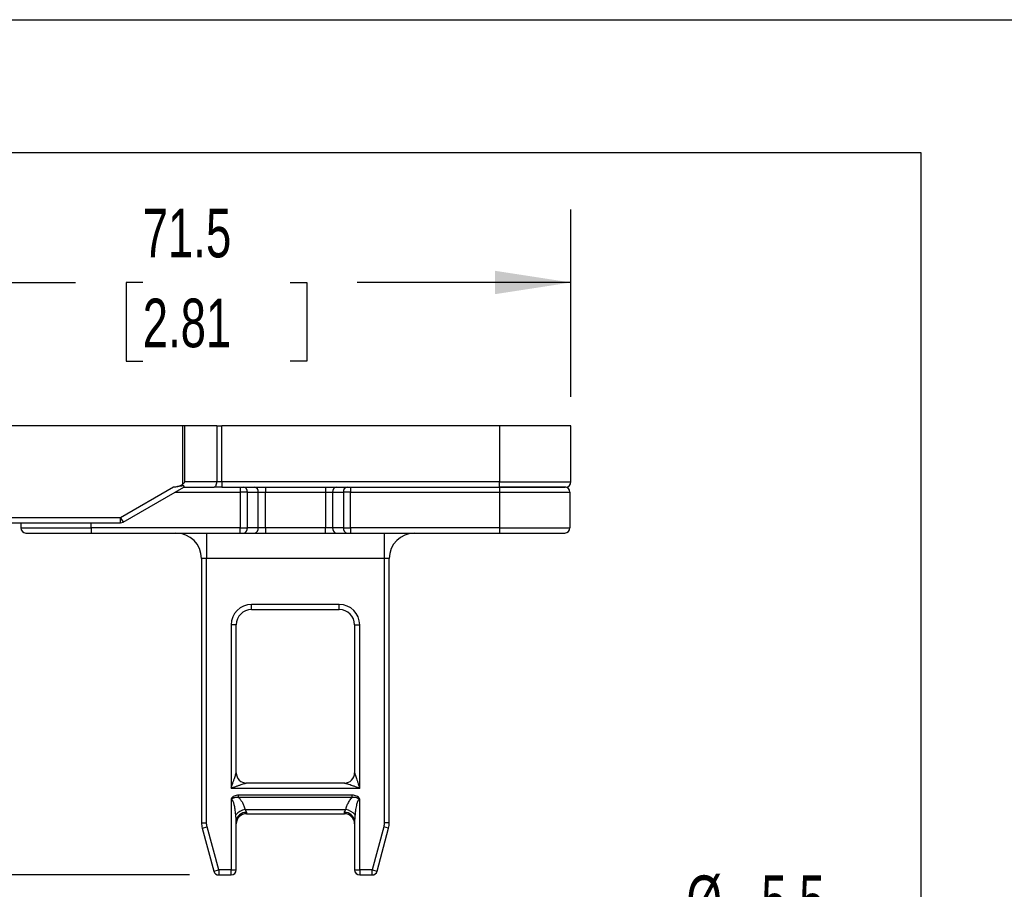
# Model space of a CAD drawing. Header units: millimetres. Extents: x 16 to 683, y 16 to 524.
# Tile 27 of 38: x 436 to 543, y 429 to 524. Entities that reach past the tile are written whole.
import ezdxf

# ---------------------------------------------------------------- set-up
doc = ezdxf.new("R2010")
doc.units = ezdxf.units.MM
doc.header["$LTSCALE"] = 2.5
doc.layers.add('DIMENSIONS', color=140, linetype='Continuous', lineweight=25)
doc.layers.add('TEXT', color=140, linetype='Continuous', lineweight=25)
doc.styles.add('SLDTEXTSTYLE0', font='TXT', dxfattribs={"width": 0.7})
doc.dimstyles.new('SLDDIMSTYLE10', dxfattribs={"dimtxt": 5.39502, "dimasz": 8.255, "dimexe": 0, "dimexo": 0.0625, "dimgap": 1.348755, "dimtad": 0, "dimtih": 1, "dimtoh": 1, "dimlfac": 0.9, "dimrnd": 1e-09, "dimzin": 12, "dimdsep": 46, "dimtxsty": 'SLDTEXTSTYLE0', "dimsah": 1, "dimcen": 0.09, "dimadec": 0, "dimazin": 3, "dimtfac": 1, "dimtofl": 0, "dimtmove": 0, "dimatfit": 3, "dimfxl": 0, "dimfrac": 2, "dimtolj": 1, "dimtzin": 12, "dimarcsym": 0})
doc.dimstyles.new('SLDDIMSTYLE12', dxfattribs={"dimtxt": 5.39502, "dimasz": 8.255, "dimexe": 0, "dimexo": 0.0625, "dimgap": 1.348755, "dimtad": 0, "dimtih": 1, "dimtoh": 1, "dimlfac": 0.9, "dimrnd": 1e-09, "dimzin": 4, "dimdsep": 46, "dimtxsty": 'SLDTEXTSTYLE0', "dimsah": 1, "dimcen": 0.09, "dimadec": 0, "dimazin": 1, "dimtfac": 1, "dimtofl": 0, "dimtmove": 0, "dimatfit": 3, "dimfxl": 0, "dimfrac": 2, "dimtolj": 1, "dimtzin": 12, "dimarcsym": 0})
doc.dimstyles.new('SLDDIMSTYLE14', dxfattribs={"dimtxt": 5.39502, "dimasz": 8.255, "dimexe": 0, "dimexo": 0.0625, "dimgap": 1.348755, "dimtad": 0, "dimtih": 1, "dimtoh": 1, "dimlfac": 0.9, "dimrnd": 1e-09, "dimzin": 12, "dimdsep": 46, "dimtxsty": 'SLDTEXTSTYLE0', "dimsah": 1, "dimcen": 0, "dimadec": 0, "dimazin": 3, "dimtfac": 1, "dimtofl": 0, "dimtmove": 0, "dimatfit": 3, "dimfxl": 0, "dimfrac": 2, "dimtolj": 1, "dimtzin": 12, "dimarcsym": 0})

# ---------------------------------------------------------------- blocks, each defined once
blk = doc.blocks.new('_D_27')
at = {"layer": 'DIMENSIONS'}
for p, q in [((416.64, 482.84), (416.64, 503.2)), ((496.08, 482.84), (496.08, 503.2)), ((416.64, 495.27), (442.15, 495.27)), ((449.46, 495.27), (447.65, 495.27)), ((447.65, 495.27), (447.65, 486.69)), ((465.5, 495.27), (467.31, 495.27)), ((467.31, 495.27), (467.31, 486.69)), ((496.08, 495.27), (472.81, 495.27)), ((447.65, 486.69), (449.46, 486.69)), ((467.31, 486.69), (465.5, 486.69))]:
    blk.add_line(p, q, dxfattribs=at)
for points in [[(416.64, 495.27), (424.89, 494), (424.89, 496.54)], [(496.08, 495.27), (487.83, 496.54), (487.83, 494)]]:
    blk.add_solid(points, dxfattribs=at)
at = {"layer": 'DIMENSIONS', "char_height": 5.292, "attachment_point": 1, "style": 'SLDTEXTSTYLE0'}
for s, insert in [('71.5', (449.46, 503.3)), ('2.81', (449.46, 493.51))]:
    blk.add_mtext(s, dxfattribs=dict(at, insert=insert))
blk = doc.blocks.new('_D_29')
at = {"layer": 'DIMENSIONS'}
for p, q in [((413.46, 479.67), (375.75, 479.67)), ((383.69, 479.67), (383.69, 466.11)), ((375.67, 456.33), (373.86, 456.33)), ((373.86, 456.33), (373.86, 447.75)), ((391.71, 456.33), (393.52, 456.33)), ((393.52, 456.33), (393.52, 447.75)), ((373.86, 447.75), (375.67, 447.75)), ((393.52, 447.75), (391.71, 447.75)), ((383.69, 430.78), (383.69, 446.54)), ((454.56, 430.78), (375.75, 430.78))]:
    blk.add_line(p, q, dxfattribs=at)
for points in [[(383.69, 479.67), (382.42, 471.41), (384.96, 471.41)], [(383.69, 430.78), (384.96, 439.03), (382.42, 439.03)]]:
    blk.add_solid(points, dxfattribs=at)
at = {"layer": 'DIMENSIONS', "char_height": 5.292, "attachment_point": 1, "style": 'SLDTEXTSTYLE0'}
for s, insert in [('44.0', (375.67, 464.36)), ('1.73', (375.67, 454.57))]:
    blk.add_mtext(s, dxfattribs=dict(at, insert=insert))
blk = doc.blocks.new('_D_31')
at = {"layer": 'DIMENSIONS'}
for p, q in [((510.49, 422.69), (508.68, 422.69)), ((508.68, 422.69), (508.68, 414.11)), ((526.52, 422.69), (528.34, 422.69)), ((528.34, 422.69), (528.34, 414.11)), ((490.29, 404.65), (498.97, 414.85)), ((498.97, 414.85), (502.9, 414.85)), ((508.68, 414.11), (510.49, 414.11)), ((528.34, 414.11), (526.52, 414.11))]:
    blk.add_line(p, q, dxfattribs=at)
blk.add_solid([(490.29, 404.65), (496.61, 410.11), (494.67, 411.76)], dxfattribs=at)
at = {"layer": 'DIMENSIONS', "char_height": 5.292, "attachment_point": 1, "style": 'SLDTEXTSTYLE0'}
for s, insert in [('%%c', (508.66, 430.72)), ('5.5', (516.81, 430.72)), ('0.22', (510.49, 420.93)), ('(2X)', (510.64, 411.15))]:
    blk.add_mtext(s, dxfattribs=dict(at, insert=insert))

msp = doc.modelspace()

# ---------------------------------------------------------------- linework, layer by layer
for p, q in [((453.7819, 479.665529), (426.639452, 479.665529)), ((453.7819, 479.665529), (453.7819, 473.27664)), ((454.059678, 479.665529), (453.7819, 479.665529)), ((454.059678, 473.554418), (454.059678, 479.665529)), ((457.521928, 479.665529), (454.059678, 479.665529)), ((457.521928, 479.665529), (457.521928, 473.554418)), ((457.521928, 479.665529), (458.077484, 479.665529)), ((458.077484, 473.554418), (458.077484, 479.665529)), ((488.306118, 479.665529), (458.077484, 479.665529)), ((488.306118, 479.665529), (488.306118, 473.554418)), ((496.083896, 479.665529), (488.306118, 479.665529)), ((496.083896, 473.554418), (496.083896, 479.665529)), ((452.819649, 472.998863), (447.046147, 469.665529)), ((447.323924, 469.184404), (453.94063, 473.004561)), ((453.93076, 472.998863), (457.24415, 472.998863)), ((457.521928, 473.554418), (454.059678, 473.554418)), ((458.077484, 473.554418), (457.521928, 473.554418)), ((458.077484, 473.554418), (458.077484, 472.998863)), ((488.306118, 473.554418), (458.077484, 473.554418)), ((458.077484, 472.998863), (488.306118, 472.998863)), ((460.068103, 472.998863), (460.068103, 472.443307)), ((462.821911, 472.998863), (462.821911, 472.443307)), ((469.345881, 472.998863), (469.345881, 472.443307)), ((472.099689, 472.998863), (472.099689, 472.443307)), ((488.306118, 473.554418), (496.083896, 473.554418)), ((488.306118, 472.998863), (488.306118, 473.554418)), ((488.306118, 472.998863), (488.306118, 472.443307)), ((452.96851, 472.443307), (460.068103, 472.443307)), ((460.853778, 472.443307), (460.068103, 472.443307)), ((460.068103, 472.443307), (460.068103, 468.554418)), ((460.853778, 468.554418), (460.853778, 472.443307)), ((460.853778, 472.443307), (462.036237, 472.443307)), ((462.036237, 468.554418), (462.036237, 472.443307)), ((462.036237, 472.443307), (462.821911, 472.443307)), ((462.821911, 468.554418), (462.821911, 472.443307)), ((462.821911, 472.443307), (469.345881, 472.443307)), ((469.345881, 472.443307), (470.131555, 472.443307)), ((469.345881, 472.443307), (469.345881, 468.554418)), ((470.131555, 472.443307), (471.314015, 472.443307)), ((470.131555, 472.443307), (470.131555, 468.554418)), ((472.099689, 472.443307), (471.314015, 472.443307)), ((471.314015, 472.443307), (471.314015, 468.554418)), ((472.099689, 472.443307), (488.306118, 472.443307)), ((472.099689, 468.554418), (472.099689, 472.443307)), ((488.306118, 472.443307), (495.972785, 472.443307)), ((488.306118, 472.443307), (488.306118, 468.554418)), ((495.972785, 472.443307), (495.972785, 468.554418)), ((447.046147, 469.665529), (426.639452, 469.665529)), ((447.046147, 469.665529), (447.323924, 469.184404)), ((447.046147, 469.109974), (447.046147, 469.665529)), ((427.916475, 469.109974), (447.046147, 469.109974)), ((436.195007, 469.109974), (436.195007, 468.554418)), ((436.195007, 468.554418), (443.861674, 468.554418)), ((443.861674, 468.554418), (443.861674, 469.109974)), ((443.861674, 468.554418), (443.861674, 467.998863)), ((460.068103, 468.554418), (443.861674, 468.554418)), ((460.068103, 467.998863), (460.068103, 468.554418)), ((460.068103, 468.554418), (460.853778, 468.554418)), ((462.036237, 468.554418), (460.853778, 468.554418)), ((462.821911, 468.554418), (462.036237, 468.554418)), ((462.821911, 468.554418), (462.821911, 467.998863)), ((469.345881, 468.554418), (462.821911, 468.554418)), ((469.345881, 467.998863), (469.345881, 468.554418)), ((470.131555, 468.554418), (469.345881, 468.554418)), ((471.314015, 468.554418), (470.131555, 468.554418)), ((471.314015, 468.554418), (472.099689, 468.554418)), ((472.099689, 468.554418), (472.099689, 467.998863)), ((488.306118, 468.554418), (472.099689, 468.554418)), ((488.306118, 468.554418), (495.972785, 468.554418)), ((488.306118, 468.554418), (488.306118, 467.998863)), ((443.861674, 467.998863), (460.068103, 467.998863)), ((456.41723, 467.998863), (456.41723, 465.221085)), ((460.46094, 467.998863), (461.6434, 467.998863)), ((462.821911, 467.998863), (469.345881, 467.998863)), ((470.524392, 467.998863), (471.706852, 467.998863)), ((472.099689, 467.998863), (488.306118, 467.998863)), ((475.750563, 467.998863), (475.750563, 465.221085)), ((456.41723, 465.221085), (455.861674, 465.221085)), ((455.861674, 465.221085), (455.861674, 436.459942)), ((475.750563, 465.221085), (456.41723, 465.221085)), ((456.41723, 436.459942), (456.41723, 465.221085)), ((476.306118, 465.221085), (475.750563, 465.221085)), ((475.750563, 465.221085), (475.750563, 436.459942)), ((476.306118, 436.459942), (476.306118, 465.221085)), ((470.861674, 460.221085), (461.306118, 460.221085)), ((461.306118, 459.665529), (461.306118, 460.221085)), ((470.861674, 459.665529), (470.861674, 460.221085)), ((461.306118, 459.665529), (470.861674, 459.665529)), ((459.083896, 457.998863), (459.083896, 440.221085)), ((459.639452, 457.998863), (459.083896, 457.998863)), ((459.639452, 441.887752), (459.639452, 457.998863)), ((472.528341, 457.998863), (472.528341, 441.887752)), ((472.528341, 457.998863), (473.083896, 457.998863)), ((473.083896, 440.221085), (473.083896, 457.998863)), ((471.41723, 440.77664), (460.750563, 440.77664)), ((459.083896, 440.221085), (473.083896, 440.221085)), ((459.083896, 439.034475), (459.083896, 431.332196)), ((472.276895, 439.451284), (459.890897, 439.451284)), ((459.890897, 439.229066), (459.890897, 439.451284)), ((459.890897, 439.229062), (472.276895, 439.229062)), ((472.276895, 439.229062), (472.276895, 439.451284)), ((473.083896, 431.332196), (473.083896, 439.034475)), ((460.603804, 437.887752), (471.563989, 437.887752)), ((460.750563, 437.575166), (460.750563, 437.443307)), ((460.750563, 437.443307), (471.41723, 437.443307)), ((471.41723, 437.443307), (471.41723, 437.575166)), ((455.861674, 436.459942), (456.41723, 436.459942)), ((459.639452, 431.332196), (459.639452, 436.62888)), ((472.528341, 436.62888), (472.528341, 431.332196)), ((476.306118, 436.459942), (475.750563, 436.459942)), ((455.937394, 435.884788), (456.47402, 436.028576)), ((455.937394, 435.884788), (457.195786, 431.188408)), ((457.732411, 431.332196), (456.47402, 436.028576)), ((475.693773, 436.028576), (474.435381, 431.332196)), ((474.972007, 431.188408), (476.230398, 435.884788)), ((476.230398, 435.884788), (475.693773, 436.028576)), ((457.195786, 431.188408), (457.732411, 431.332196)), ((459.083896, 431.332196), (457.732411, 431.332196)), ((457.732411, 431.332196), (457.732411, 430.77664)), ((459.083896, 431.332196), (459.639452, 431.332196)), ((459.083896, 430.77664), (459.083896, 431.332196)), ((472.528341, 431.332196), (473.083896, 431.332196)), ((474.435381, 431.332196), (473.083896, 431.332196)), ((473.083896, 431.332196), (473.083896, 430.77664)), ((474.435381, 431.332196), (474.972007, 431.188408)), ((474.435381, 430.77664), (474.435381, 431.332196)), ((457.732411, 430.77664), (459.083896, 430.77664)), ((473.083896, 430.77664), (474.435381, 430.77664))]:
    msp.add_line(p, q)
at = {"flags": 128}
msp.add_lwpolyline([(457.24415, 472.998863), (457.298342, 473.009537), (457.350451, 473.041152), (457.398475, 473.092491), (457.440569, 473.161581), (457.475114, 473.245768), (457.500783, 473.341816), (457.516591, 473.446035), (457.521928, 473.554418)], dxfattribs=at)
for centre, radius, start, end in [((460.362731, 472.512752), 0.495933, 351.95053302, 78.57824634), ((461.545191, 472.512752), 0.495933, 351.95053302, 78.57824634), ((470.622602, 472.512752), 0.495933, 101.42175366, 188.04946698), ((471.805061, 472.512752), 0.495933, 101.42175366, 188.04946698), ((495.41723, 472.443307), 0.555556, 0, 90), ((495.528341, 473.554418), 0.555556, 270, 0), ((436.750563, 468.554418), 0.555556, 180, 270), ((447.046147, 469.665529), 0.555556, 270, 300), ((460.362731, 468.484974), 0.495933, 281.42175366, 8.04946698), ((461.545191, 468.484974), 0.495933, 281.42175366, 8.04946698), ((470.622602, 468.484974), 0.495933, 171.95053302, 258.57824634), ((471.805061, 468.484974), 0.495933, 171.95053302, 258.57824634), ((495.41723, 468.554418), 0.555556, 270, 0), ((453.083896, 465.221085), 2.777778, 0, 90), ((479.083896, 465.221085), 2.777778, 90, 180), ((461.306118, 457.998863), 1.666667, 90, 180), ((470.861674, 457.998863), 1.666667, 0, 90), ((460.750563, 441.887752), 1.111111, 180, 270), ((471.41723, 441.887752), 1.111111, 270, 0), ((460.822198, 436.287598), 1.614988, 97.77191221, 139.69814799), ((460.674263, 436.53929), 1.038682, 85.78737286, 175.05192476), ((460.750563, 436.332196), 1.111111, 90, 180), ((471.493529, 436.53929), 1.038682, 4.94807524, 94.21262714), ((471.41723, 436.332196), 1.111111, 360, 90), ((471.345594, 436.287599), 1.614987, 40.30181776, 82.22809578), ((458.083896, 436.459942), 2.222222, 180, 195), ((474.083896, 436.459942), 2.222222, 345, 0), ((457.732411, 431.332196), 0.555556, 195, 270), ((459.083896, 431.332196), 0.555556, 270, 0), ((473.083896, 431.332196), 0.555556, 180, 270), ((474.435381, 431.332196), 0.555556, 270, 345)]:
    msp.add_arc(centre, radius, start, end)
msp.add_ellipse((453.7819, 473.554418), major_axis=(0.536625, 0.536625), ratio=0.2679491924, start_param=4.4505895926, end_param=4.9741883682)
for points, knots in [([(453.7819, 473.27664), (453.762633, 473.26108), (453.721922, 473.2282), (453.651235, 473.184819), (453.569743, 473.143245), (453.476783, 473.105079), (453.337767, 473.059928), (453.118329, 473.011492), (452.930854, 473.003565), (452.819649, 472.998863)], [0, 0, 0, 0, 0.0727937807, 0.1538181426, 0.2433911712, 0.3417480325, 0.4490661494, 0.6732010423, 1, 1, 1, 1]), ([(453.94063, 473.004561), (453.947734, 473.009898), (453.961182, 473.020001), (453.970133, 473.042947), (453.970916, 473.067559), (453.964284, 473.092094), (453.951496, 473.114457), (453.933345, 473.133037), (453.909958, 473.14676), (453.880995, 473.153732), (453.851149, 473.152306), (453.812934, 473.141732), (453.75379, 473.127653), (453.673109, 473.108353), (453.5127, 473.073608), (453.29916, 473.036119), (453.043668, 473.00534), (452.888599, 473.000856), (452.819649, 472.998863)], [0, 0, 0, 0, 0.054238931, 0.1026801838, 0.1454914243, 0.182917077, 0.2153247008, 0.2432815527, 0.2676685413, 0.2911599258, 0.3142562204, 0.3300722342, 0.3703777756, 0.4366393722, 0.4958347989, 0.6976101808, 0.8655464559, 1, 1, 1, 1]), ([(488.306118, 472.998863), (488.392951, 472.998863), (488.566457, 472.998863), (488.826248, 472.998863), (489.085213, 472.998863), (489.343357, 472.998863), (489.741262, 472.998863), (490.274177, 472.998863), (490.936637, 472.998863), (491.58281, 472.998863), (492.419034, 472.998863), (493.370394, 472.998863), (494.142515, 472.998863), (494.631037, 472.998863), (494.925102, 472.998863), (495.151148, 472.998863), (495.289968, 472.998863), (495.368506, 472.998863), (495.409619, 472.998863), (495.414691, 472.998863), (495.41723, 472.998863)], [0, 0, 0, 0, 0.0233358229, 0.0466289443, 0.0699106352, 0.0932122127, 0.1165649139, 0.1783024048, 0.2400920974, 0.3044037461, 0.368767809, 0.5000057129, 0.6312436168, 0.6955552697, 0.7599193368, 0.8216568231, 0.8834465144, 0.9222983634, 0.9611011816, 1, 1, 1, 1]), ([(495.528341, 472.998863), (495.528341, 472.998863), (494.767392, 472.998863), (492.05861, 472.998863), (490.221517, 472.998863), (488.306118, 472.998863)], [0, 0, 0, 0, 0.5, 0.5, 1, 1, 1, 1]), ([(436.750563, 467.998863), (436.750563, 467.998863), (437.499805, 467.998863), (440.166913, 467.998863), (441.975743, 467.998863), (443.861674, 467.998863)], [0, 0, 0, 0, 0.5, 0.5, 1, 1, 1, 1]), ([(488.306118, 467.998863), (490.192049, 467.998863), (492.000879, 467.998863), (494.667988, 467.998863), (495.41723, 467.998863), (495.41723, 467.998863)], [0, 0, 0, 0, 0.5, 0.5, 1, 1, 1, 1]), ([(459.083896, 440.221085), (459.112198, 440.305735), (459.163341, 440.458699), (459.231546, 440.663249), (459.306443, 440.88921), (459.387349, 441.130716), (459.474704, 441.393772), (459.544766, 441.603329), (459.593811, 441.750916), (459.621802, 441.834715), (459.636563, 441.879), (459.63853, 441.88496), (459.639452, 441.887752)], [0, 0, 0, 0, 0.1380766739, 0.249505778, 0.3342902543, 0.5084065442, 0.648304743, 0.7758317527, 0.873079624, 0.922466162, 0.9636848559, 1, 1, 1, 1]), ([(472.528341, 441.887752), (472.528651, 441.886811), (472.529287, 441.884879), (472.534346, 441.869637), (472.542319, 441.845721), (472.553484, 441.812284), (472.577368, 441.740725), (472.622994, 441.603429), (472.693088, 441.393763), (472.780445, 441.130741), (472.871926, 440.857507), (472.974863, 440.546868), (473.04345, 440.341936), (473.083896, 440.221085)], [0, 0, 0, 0, 0.0215164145, 0.0441884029, 0.0689208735, 0.0964160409, 0.127187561, 0.2243934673, 0.3519017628, 0.4917403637, 0.6658314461, 0.8029364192, 1, 1, 1, 1]), ([(460.750563, 440.77664), (460.749622, 440.776331), (460.747691, 440.775694), (460.732448, 440.770635), (460.708532, 440.762662), (460.675095, 440.751497), (460.603536, 440.727613), (460.466241, 440.681987), (460.256575, 440.611893), (459.993553, 440.524536), (459.720318, 440.433055), (459.409679, 440.330118), (459.204747, 440.261531), (459.083896, 440.221085)], [0, 0, 0, 0, 0.0215164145, 0.0441884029, 0.0689208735, 0.0964160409, 0.127187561, 0.2243934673, 0.3519017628, 0.4917403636, 0.6658314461, 0.8029364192, 1, 1, 1, 1]), ([(473.083896, 440.221085), (472.999246, 440.249387), (472.846282, 440.300529), (472.641732, 440.368734), (472.415771, 440.443631), (472.174266, 440.524538), (471.911209, 440.611893), (471.701652, 440.681954), (471.554065, 440.730999), (471.470266, 440.758991), (471.425981, 440.773752), (471.420021, 440.775719), (471.41723, 440.77664)], [0, 0, 0, 0, 0.138076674, 0.2495057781, 0.3342902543, 0.5084065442, 0.648304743, 0.7758317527, 0.8730796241, 0.922466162, 0.9636848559, 1, 1, 1, 1]), ([(459.890897, 439.451284), (459.730794, 439.451284), (459.568428, 439.424159), (459.348813, 439.327117), (459.278991, 439.285045), (459.158769, 439.178163), (459.106137, 439.11245), (459.083896, 439.034475)], [0, 0, 0, 0, 0.5, 0.5, 0.75, 0.75, 1, 1, 1, 1]), ([(459.083896, 439.034475), (459.133638, 439.059388), (459.16222, 439.082867), (459.225022, 439.121778), (459.256213, 439.138975), (459.351333, 439.183893), (459.417088, 439.205356), (459.617215, 439.248247), (459.755688, 439.248814), (459.890897, 439.229066)], [0, 0, 0, 0, 0.125, 0.125, 0.25, 0.25, 0.5, 0.5, 1, 1, 1, 1]), ([(459.590532, 437.332196), (459.58047, 437.438415), (459.561425, 437.639445), (459.523286, 437.922697), (459.481502, 438.170799), (459.436753, 438.383733), (459.390478, 438.561213), (459.342894, 438.70647), (459.294581, 438.822775), (459.244905, 438.914393), (459.194034, 438.980063), (459.141345, 439.02504), (459.101754, 439.031542), (459.083896, 439.034475)], [0, 0, 0, 0, 0.1746481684, 0.330537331, 0.467719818, 0.5862727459, 0.6863163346, 0.7674834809, 0.8358602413, 0.8919158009, 0.9365099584, 0.9713613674, 1, 1, 1, 1]), ([(459.890897, 439.229062), (459.922215, 439.197689), (459.986152, 439.133638), (460.073775, 439.02824), (460.157721, 438.913919), (460.237244, 438.790057), (460.352349, 438.586007), (460.488067, 438.286956), (460.564299, 438.024013), (460.603804, 437.887752)], [0, 0, 0, 0, 0.0833820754, 0.170229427, 0.2609187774, 0.3557810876, 0.4551056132, 0.7176280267, 1, 1, 1, 1]), ([(471.563989, 437.887752), (471.583129, 437.957279), (471.620715, 438.093807), (471.690074, 438.291797), (471.767805, 438.479709), (471.863132, 438.67475), (471.978831, 438.871176), (472.117005, 439.063913), (472.224855, 439.17531), (472.276895, 439.229062)], [0, 0, 0, 0, 0.1437319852, 0.2822405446, 0.4158798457, 0.5450441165, 0.7079276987, 0.8590667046, 1, 1, 1, 1]), ([(473.083896, 439.034475), (473.061492, 439.113024), (473.008959, 439.178243), (472.888667, 439.285142), (472.818706, 439.327267), (472.599076, 439.424229), (472.436028, 439.451284), (472.276895, 439.451284)], [0, 0, 0, 0, 0.25, 0.25, 0.5, 0.5, 1, 1, 1, 1]), ([(472.276895, 439.229062), (472.411284, 439.248694), (472.550328, 439.248265), (472.75045, 439.205432), (472.81633, 439.183948), (472.911491, 439.139026), (472.942781, 439.121781), (473.005773, 439.082742), (473.033888, 439.059523), (473.083896, 439.034475)], [0, 0, 0, 0, 0.5, 0.5, 0.75, 0.75, 0.875, 0.875, 1, 1, 1, 1]), ([(473.083896, 439.034475), (473.073395, 439.033518), (473.051463, 439.031521), (473.019587, 439.016109), (472.988241, 438.992337), (472.957283, 438.95924), (472.926658, 438.917166), (472.896399, 438.865944), (472.866584, 438.805571), (472.837315, 438.736005), (472.808699, 438.657231), (472.767398, 438.52667), (472.717423, 438.327738), (472.663123, 438.04497), (472.613487, 437.707308), (472.58991, 437.463173), (472.57726, 437.332196)], [0, 0, 0, 0, 0.0168273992, 0.0351452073, 0.0560517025, 0.080295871, 0.1083607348, 0.1405578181, 0.1770930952, 0.2181072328, 0.2636994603, 0.3139418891, 0.4418182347, 0.5986671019, 0.7846881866, 1, 1, 1, 1]), ([(460.603804, 437.887752), (460.618048, 437.863496), (460.643899, 437.819478), (460.67694, 437.763848), (460.711006, 437.703536), (460.742114, 437.638793), (460.747885, 437.595335), (460.750563, 437.575166)], [0, 0, 0, 0, 0.2038936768, 0.370028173, 0.4985552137, 0.7672905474, 1, 1, 1, 1]), ([(471.41723, 437.575166), (471.417848, 437.584593), (471.419128, 437.604104), (471.428763, 437.637613), (471.443905, 437.675598), (471.468105, 437.72478), (471.508619, 437.793781), (471.543549, 437.853063), (471.563989, 437.887752)], [0, 0, 0, 0, 0.112022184, 0.2318477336, 0.3606065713, 0.4992102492, 0.7069693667, 1, 1, 1, 1]), ([(459.639452, 436.62888), (459.639038, 436.659414), (459.638177, 436.722851), (459.632465, 436.825533), (459.624455, 436.937884), (459.614314, 437.060312), (459.602724, 437.192641), (459.594682, 437.284692), (459.590532, 437.332196)], [0, 0, 0, 0, 0.1384091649, 0.2875506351, 0.4479188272, 0.6199113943, 0.8038506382, 1, 1, 1, 1]), ([(472.57726, 437.332196), (472.571093, 437.262098), (472.559336, 437.128481), (472.543493, 436.941107), (472.531325, 436.775236), (472.529298, 436.675835), (472.528341, 436.62888)], [0, 0, 0, 0, 0.2896526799, 0.5521142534, 0.7884224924, 1, 1, 1, 1])]:
    msp.add_open_spline(points, degree=3, knots=knots)
for points in [[(458.077484, 472.998863), (457.784932, 472.998863), (457.497508, 472.998863), (457.24415, 472.998863)], [(460.068103, 467.998863), (460.215442, 467.998863), (460.356757, 467.998863), (460.46094, 467.998863)], [(461.6434, 467.998863), (461.955952, 467.998863), (462.379896, 467.998863), (462.821911, 467.998863)], [(469.345881, 467.998863), (469.787896, 467.998863), (470.211841, 467.998863), (470.524392, 467.998863)], [(471.706852, 467.998863), (471.811036, 467.998863), (471.952351, 467.998863), (472.099689, 467.998863)], [(461.306118, 460.221085), (460.079641, 460.221085), (459.083896, 459.22534), (459.083896, 457.998863)], [(473.083896, 457.998863), (473.083896, 459.22534), (472.088152, 460.221085), (470.861674, 460.221085)], [(456.47402, 436.028576), (456.436323, 436.169264), (456.41723, 436.314292), (456.41723, 436.459942)], [(475.750563, 436.459942), (475.750563, 436.314292), (475.73147, 436.169264), (475.693773, 436.028576)]]:
    msp.add_open_spline(points, degree=3)
at = {"layer": 'DIMENSIONS'}
for p, q in [((370.022386, 509.409575), (534.15823, 509.409575)), ((534.15823, 509.409575), (534.15823, 352.434131))]:
    msp.add_line(p, q, dxfattribs=at)
at = {"layer": 'TEXT'}
msp.add_line((15.875, 523.875), (682.625, 523.875), dxfattribs=at)

# ---------------------------------------------------------------- dimensions: what is measured, and where the dimension line sits
at = {"layer": 'DIMENSIONS'}
dim = msp.add_linear_dim(base=(496.083896, 495.26646), p1=(416.639452, 479.665529), p2=(496.083896, 479.665529), dimstyle='SLDDIMSTYLE10', dxfattribs=at)
dim.commit()
dim.dimension.update_dxf_attribs({"geometry": '_D_27', "text_midpoint": (457.479323, 495.26646), "dimtype": 160})
dim = msp.add_linear_dim(base=(383.689647, 479.665529), p1=(457.732411, 430.77664), p2=(416.639452, 479.665529), angle=90, dimstyle='SLDDIMSTYLE12', dxfattribs=at)
dim.commit()
dim.dimension.update_dxf_attribs({"geometry": '_D_29', "text_midpoint": (383.689647, 456.326305), "dimtype": 160})
dim = msp.add_diameter_dim_2p(p1=(486.325222, 399.997633), p2=(490.287015, 404.650575), text='<>\\P(2X)', dimstyle='SLDDIMSTYLE14', dxfattribs=at)
dim.commit()
dim.dimension.update_dxf_attribs({"geometry": '_D_31', "text_midpoint": (518.508339, 417.639565), "dimtype": 163})

doc.saveas('drawing.dxf')
